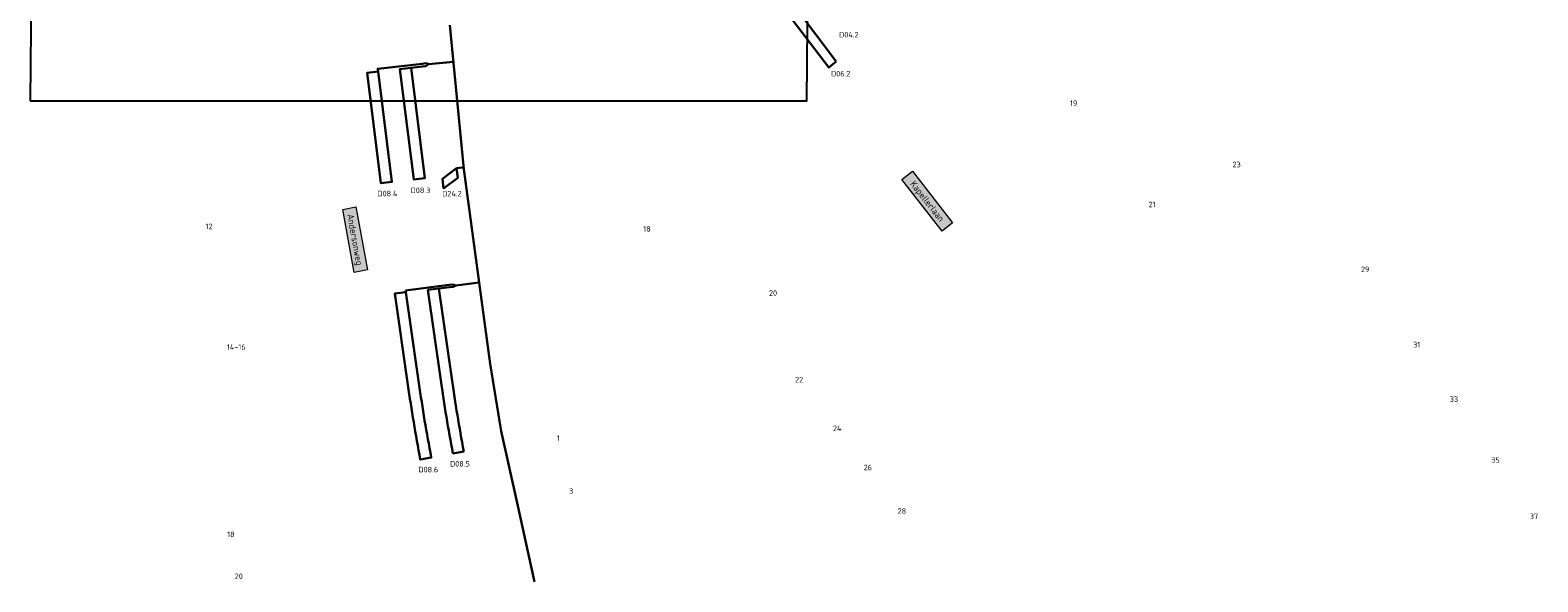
# Model space of a CAD drawing. Header units: metres. Extents: x 196669 to 197684, y 355211 to 356669.
# Tile 3 of 18: x 197027 to 197163, y 355508 to 355558. Entities that reach past the tile are written whole.
import ezdxf
from ezdxf.enums import TextEntityAlignment as Align

# ---------------------------------------------------------------- set-up
doc = ezdxf.new("R2010")
doc.units = ezdxf.units.M
for name, color, linetype, lineweight in [('B-WE-OG-BEBOUWING_HUISNUMMER-T35', 252, 'Continuous', 9), ('B-WE-OG-BEBOUWING_STRAATNAAM-T35', 7, 'Continuous', 9), ('N-WE-KL-VRI_KABEL-G', 30, 'Continuous', 30), ('N-WE-KL-VRI_UITSLIJPER-G', 130, 'Continuous', 30), ('N-WE-VW-VRI-ONTRUIMINGSTIJDEN_OTTO-G', 7, 'Continuous', 25), ('N-WE-VW-VRI_DETECTIELUS-G', 3, 'Continuous', 30), ('N-WE-VW-VRI_DETECTIELUS-T25', 7, 'Continuous', 30)]:
    doc.layers.add(name, color=color, linetype=linetype, lineweight=lineweight)
doc.styles.add('NLCS-ISO-M200-T25', font='NLCS-ISO.ttf', dxfattribs={"height": 0.5})
doc.styles.add('NLCS-ISO-M200-T30', font='NLCS-ISO.ttf', dxfattribs={"height": 0.6})
doc.styles.add('NLCS-ISO-M250-T25', font='NLCS-ISO.ttf', dxfattribs={"height": 0.625})

msp = doc.modelspace()

# ---------------------------------------------------------------- linework, layer by layer
at = {"layer": 'N-WE-KL-VRI_KABEL-G'}
for p, q in [((197066.375, 355545.348), (197065.12, 355558.302)), ((197063.217, 355554.777), (197062.955, 355554.872)), ((197062.983, 355554.624), (197063.217, 355554.777)), ((197068.737, 355527.835), (197066.375, 355545.348)), ((197065.076, 355534.95), (197065.394, 355534.991)), ((197065.106, 355534.738), (197065.425, 355534.775)), ((197065.66, 355534.9), (197067.747, 355535.172)), ((197069.739, 355521.802), (197068.737, 355527.835)), ((197071.167, 355515.348), (197069.739, 355521.802)), ((197072.743, 355508.248), (197071.167, 355515.348))]:
    msp.add_line(p, q, dxfattribs=at)
at = {"layer": 'N-WE-KL-VRI_KABEL-G', "flags": 128}
for points in [[(197062.63, 355554.835), (197062.955, 355554.872)], [(197062.659, 355554.587), (197062.983, 355554.624)], [(197063.217, 355554.777), (197065.441, 355554.992)], [(197065.981, 355545.477), (197066.359, 355545.513)], [(197065.425, 355534.775), (197065.66, 355534.9), (197065.394, 355534.991)]]:
    msp.add_lwpolyline(points, dxfattribs=at)
at = {"layer": 'N-WE-KL-VRI_UITSLIJPER-G'}
for p, q in [((197061.157, 355534.438), (197065.076, 355534.95)), ((197061.178, 355534.281), (197061.157, 355534.438)), ((197064.138, 355534.626), (197065.106, 355534.738))]:
    msp.add_line(p, q, dxfattribs=at)
at = {"layer": 'N-WE-KL-VRI_UITSLIJPER-G', "flags": 128}
for points in [[(197058.681, 355554.125), (197058.652, 355554.379), (197062.63, 355554.835)], [(197061.64, 355554.47), (197062.659, 355554.587)], [(197065.733, 355545.445), (197065.981, 355545.477)]]:
    msp.add_lwpolyline(points, dxfattribs=at)
at = {"layer": 'N-WE-VW-VRI-ONTRUIMINGSTIJDEN_OTTO-G', "color": 254}
msp.add_lwpolyline([(197027.418, 355551.501), (197097.19, 355551.501), (197097.807, 355619.396), (197028.035, 355619.396)], close=True, dxfattribs=at)
at = {"layer": 'N-WE-VW-VRI_DETECTIELUS-G'}
for p, q in [((197063.144, 355534.51), (197064.138, 355534.626)), ((197064.306, 355526.389), (197063.144, 355534.51)), ((197064.138, 355534.626), (197065.296, 355526.531)), ((197066.384, 355519.976), (197065.402, 355519.791))]:
    msp.add_line(p, q, dxfattribs=at)
at = {"layer": 'N-WE-VW-VRI_DETECTIELUS-G', "flags": 128}
for points in [[(197099.845, 355555.036), (197088.687, 355569.857), (197087.94, 355569.22), (197099.168, 355554.485)], [(197061.64, 355554.47), (197062.883, 355544.547), (197061.89, 355544.431), (197060.647, 355554.354)], [(197058.681, 355554.125), (197059.924, 355544.202), (197058.931, 355544.087), (197057.687, 355554.009)], [(197065.733, 355545.445), (197064.453, 355544.474), (197064.56, 355543.614), (197065.842, 355544.586)]]:
    msp.add_lwpolyline(points, close=True, dxfattribs=at)
msp.add_lwpolyline([(197061.178, 355534.281), (197062.347, 355526.109, 0.011227), (197063.457, 355519.423), (197062.474, 355519.237, -0.011227), (197061.357, 355525.968), (197060.184, 355534.165)], format="xyb", close=True, dxfattribs=at)
at = {"layer": 'N-WE-VW-VRI_DETECTIELUS-G'}
for radius in [148.974, 147.974]:
    msp.add_arc((197211.779, 355547.484), radius, 188.14029, 190.71321, dxfattribs=at)

# ---------------------------------------------------------------- texts
at = {"layer": 'B-WE-OG-BEBOUWING_HUISNUMMER-T35'}
for s, style, p in [('19', 'NLCS-ISO-M200-T25', (197121.174, 355551.284)), ('23', 'NLCS-ISO-M200-T25', (197135.821, 355545.77)), ('21', 'NLCS-ISO-M200-T25', (197128.225, 355542.184)), ('12', 'NLCS-ISO-M200-T25', (197043.493, 355540.206)), ('18', 'NLCS-ISO-M200-T25', (197082.835, 355539.98)), ('29', 'NLCS-ISO-M200-T25', (197147.37, 355536.349)), ('20', 'NLCS-ISO-M200-T25', (197094.165, 355534.212)), ('20', 'NLCS-ISO-M250-T25', (197094.165, 355534.212)), ('31', 'NLCS-ISO-M200-T25', (197151.993, 355529.578)), ('31', 'NLCS-ISO-M250-T25', (197151.993, 355529.578)), ('14-16', 'NLCS-ISO-M200-T25', (197045.936, 355529.359)), ('14-16', 'NLCS-ISO-M250-T25', (197045.936, 355529.359)), ('22', 'NLCS-ISO-M200-T25', (197096.511, 355526.429)), ('22', 'NLCS-ISO-M250-T25', (197096.511, 355526.429)), ('33', 'NLCS-ISO-M200-T25', (197155.345, 355524.669)), ('33', 'NLCS-ISO-M250-T25', (197155.345, 355524.669)), ('24', 'NLCS-ISO-M200-T25', (197099.931, 355522.054)), ('24', 'NLCS-ISO-M250-T25', (197099.931, 355522.054)), ('1', 'NLCS-ISO-M200-T25', (197074.884, 355521.16)), ('1', 'NLCS-ISO-M250-T25', (197074.884, 355521.16)), ('35', 'NLCS-ISO-M200-T25', (197159.076, 355519.204)), ('35', 'NLCS-ISO-M250-T25', (197159.076, 355519.204)), ('26', 'NLCS-ISO-M200-T25', (197102.684, 355518.531)), ('26', 'NLCS-ISO-M250-T25', (197102.684, 355518.531)), ('3', 'NLCS-ISO-M200-T25', (197076.021, 355516.417)), ('3', 'NLCS-ISO-M250-T25', (197076.021, 355516.417)), ('28', 'NLCS-ISO-M200-T25', (197105.743, 355514.615)), ('28', 'NLCS-ISO-M250-T25', (197105.743, 355514.615)), ('37', 'NLCS-ISO-M200-T25', (197162.537, 355514.136)), ('37', 'NLCS-ISO-M250-T25', (197162.537, 355514.136)), ('18', 'NLCS-ISO-M250-T25', (197045.458, 355512.522)), ('20', 'NLCS-ISO-M250-T25', (197046.165, 355508.753))]:
    msp.add_text(s, height=0.5, dxfattribs=dict(at, style=style)).set_placement(p, align=Align.MIDDLE)
at = {"layer": 'B-WE-OG-BEBOUWING_STRAATNAAM-T35', "char_height": 0.6, "attachment_point": 2, "style": 'NLCS-ISO-M200-T30', "bg_fill": 17, "box_fill_scale": 1.5, "bg_fill_color": 256, "bg_fill_true_color": 14737364, "bg_fill_transparency": 0}
for s, insert, width, rotation in [('Kapellerlaan', (197108.261, 355542.654), 5.28245, 307.9), ('Andersonweg', (197056.902, 355539.064), 5.15777, 280.33266)]:
    msp.add_mtext(s, dxfattribs=dict(at, insert=insert, width=width, rotation=rotation))
at = {"layer": 'N-WE-VW-VRI_DETECTIELUS-T25', "insert": (197062.486, 355543.7), "char_height": 0.5, "attachment_point": 2, "style": 'NLCS-ISO-M200-T25', "bg_fill": 3, "box_fill_scale": 1.2, "bg_fill_color": 256, "bg_fill_transparency": 0}
msp.add_mtext('D08.3', dxfattribs=at)

# ---------------------------------------------------------------- next in the draw order: texts
at = {"layer": 'N-WE-VW-VRI_DETECTIELUS-T25', "char_height": 0.5, "attachment_point": 2, "style": 'NLCS-ISO-M200-T25', "bg_fill": 3, "box_fill_scale": 1.2, "bg_fill_color": 256, "bg_fill_transparency": 0}
for s, insert in [('D04.2', (197100.982, 355557.689)), ('D06.2', (197100.248, 355554.184)), ('D08.4', (197059.521, 355543.408)), ('D24.2', (197065.313, 355543.4)), ('D08.5', (197066.035, 355519.114)), ('D08.6', (197063.196, 355518.593))]:
    msp.add_mtext(s, dxfattribs=dict(at, insert=insert))

doc.saveas('drawing.dxf')
